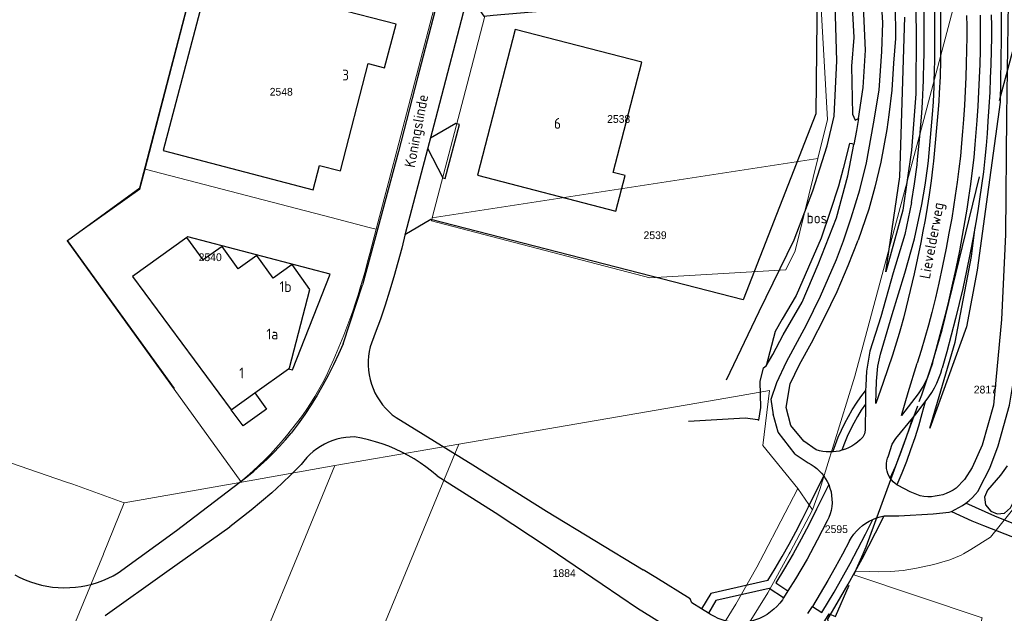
# Model space of a CAD drawing. Header units: metres. Extents: x 233874 to 239264, y 443832 to 448222.
# Tile 144 of 198: x 236975 to 237204, y 445986 to 446124. Entities that reach past the tile are written whole.
import ezdxf
from ezdxf.enums import TextEntityAlignment as Align

# ---------------------------------------------------------------- set-up
doc = ezdxf.new("R2010")
doc.units = ezdxf.units.M
doc.header["$MEASUREMENT"] = 0
doc.linetypes.add('DGN3', pattern=[54.868356, 36.578904, -18.289452])
for name, color, linetype in [('CULTUURAANDUIDING', 253, 'Continuous'), ('Goud-kadastrale grenzen', 13, 'Continuous'), ('HEK', 253, 'Continuous'), ('HOOFDGEBOUW', 4, 'Continuous'), ('HOUTWAL', 253, 'Continuous'), ('HUISNUMMER', 253, 'Continuous'), ('INSTEEKSLOOT', 153, 'Continuous'), ('KANTVERH', 253, 'Continuous'), ('KNTGESLVERH', 253, 'Continuous'), ('KNTOPENVERH', 253, 'Continuous'), ('OVERVBOUW', 253, 'Continuous'), ('OVLIJNOBJ', 253, 'Continuous'), ('STRAATNAAM', 253, 'Continuous')]:
    doc.layers.add(name, color=color, linetype=linetype)
for name, color, linetype, lineweight in [('G01 kadestrale perceelsgrens', 73, 'Continuous', 0), ('G02 kadestrale sectiegrens', 73, 'DGN3', 30), ('Z01 perceelnummer', 73, 'Continuous', 13)]:
    doc.layers.add(name, color=color, linetype=linetype, lineweight=lineweight)
doc.styles.get("Standard").update_dxf_attribs({"font": 'iso.shx'})
doc.styles.add('Styledgn001', font='dgn001.shx')

# ---------------------------------------------------------------- blocks, each defined once
blk = doc.blocks.new('A$C1532452F')
at = {"layer": 'G01 kadestrale perceelsgrens'}
for p, q in [((237004.553, 446089.311), (237018.324, 446142.584)), ((237072.072, 446128.587), (237062.913, 446093.532)), ((237079.726, 446110.821), (237083.378, 446124.824)), ((237071.165, 446077.995), (237079.726, 446110.821)), ((237062.913, 446093.532), (237058.157, 446075.331)), ((237071.165, 446077.995), (237160.632, 446091.776)), ((237047.694, 446078.06), (237004.553, 446089.311)), ((237056.564, 446075.746), (237047.694, 446078.06)), ((237058.157, 446075.331), (237056.564, 446075.746)), ((237058.157, 446075.331), (237056.665, 446069.74)), ((237026.755, 446016.767), (237010.293, 446039.614)), ((237077.364, 446025.457), (237141.495, 446036.543)), ((237048.57, 446020.48), (237077.364, 446025.457)), ((237066.825, 446000), (237077.364, 446025.457)), ((237026.553, 446016.566), (237048.57, 446020.48)), ((237040.109, 446000), (237048.57, 446020.48)), ((236987.811, 446016.161), (236999.72, 446011.796)), ((236999.72, 446011.796), (237026.553, 446016.566)), ((237148.074, 446000), (237155.978, 446015.158)), ((237155.978, 446015.158), (237159.351, 446010.214)), ((236994.91, 446000), (236999.72, 446011.796)), ((237020.818, 445953.307), (237040.109, 446000)), ((237056.616, 445975.341), (237066.825, 446000)), ((237194.416, 446000), (237196.108, 446001.01)), ((237169.286, 445995.833), (237172.495, 445995.888))]:
    blk.add_line(p, q, dxfattribs=at)
at = {"layer": 'G01 kadestrale perceelsgrens', "flags": 128}
for points in [[(237196.108, 446001.01), (237200.661, 446003.831), (237209.053, 446014.203), (237217.198, 446051.106), (237219.15, 446149.6)], [(237159.351, 446010.214), (237161.114, 446014.919), (237169.177, 446041.264), (237185.192, 446100.828), (237197.24, 446146.559)], [(237161.135, 446130.779), (237162.845, 446100.818), (237160.632, 446091.776)], [(237160.632, 446091.776), (237155.379, 446070.306), (237153.195, 446065.946), (237121.632, 446064.069), (237070.99, 446077.323), (237071.165, 446077.995)], [(237010.293, 446039.614), (236986.471, 446072.679), (237003.357, 446084.662), (237004.553, 446089.311)], [(236911.528, 446041.916), (236914.361, 446040.948), (236921.508, 446038.428), (236938.766, 446032.842), (236962.47, 446024.817), (236986.089, 446016.731), (236987.811, 446016.161)], [(237141.495, 446036.543), (237149.426, 446037.914), (237147.839, 446025.158), (237155.978, 446015.158)], [(237153.981, 446000), (237154.189, 446000.382), (237159.351, 446010.214)], [(236984.72, 445975.21), (236994.883, 445999.935), (236994.91, 446000)], [(237113.609, 445945.485), (237118.981, 445942.69), (237124.173, 445951.023), (237149.02, 445990.901), (237153.981, 446000)], [(237119.048, 445952.3), (237122.236, 445957.495), (237133.025, 445974.468), (237137.376, 445981.449), (237141.579, 445988.325), (237146.445, 445996.875), (237148.074, 446000)], [(237172.495, 445995.888), (237174.6, 445995.839), (237177.452, 445995.907), (237180.401, 445996.128), (237183.543, 445996.653), (237187.528, 445997.55), (237191.208, 445998.589), (237193.837, 445999.654), (237194.416, 446000)], [(237168.969, 445995.108), (237198.748, 445985.116), (237188.595, 445948.354)]]:
    blk.add_lwpolyline(points, dxfattribs=at)
for points in [[(237056.665, 446069.74, -0.0533005), (237045.816, 446039.742)], [(237045.816, 446039.742, -0.0940619), (237026.755, 446016.767)]]:
    blk.add_lwpolyline(points, format="xyb", dxfattribs=at)
at = {"layer": 'G02 kadestrale sectiegrens'}
for p, q in [((237169.286, 445995.833), (237171.106, 446000)), ((237168.969, 445995.108), (237169.286, 445995.833))]:
    blk.add_line(p, q, dxfattribs=at)
at = {"layer": 'G02 kadestrale sectiegrens', "flags": 128}
for points in [[(237189.457, 446051.971), (237199.579, 446093.33), (237212.321, 446141.105), (237214.468, 446149.2)], [(237184.145, 446035.316), (237184.725, 446036.908), (237187.006, 446043.651), (237189.457, 446051.971)], [(237171.106, 446000), (237171.799, 446001.587), (237184.145, 446035.316)], [(237149.21, 445962.971), (237154.1, 445971.208), (237158.829, 445978.996), (237163.217, 445986.041), (237164.732, 445985.407), (237168.969, 445995.108)]]:
    blk.add_lwpolyline(points, dxfattribs=at)
at = {"layer": 'Z01 perceelnummer', "linetype": 'Continuous', "lineweight": 13, "style": 'Styledgn001'}
for s, p in [('2548', (237036.137, 446107.246)), ('2538', (237114.415, 446100.933)), ('2539', (237122.864, 446073.951)), ('2540', (237019.655, 446068.839)), ('2817', (237199.473, 446038.119)), ('2595', (237164.913, 446005.714)), ('1884', (237101.774, 445995.518))]:
    blk.add_text(s, height=1.8, dxfattribs=at).set_placement(p, align=Align.MIDDLE_CENTER)

msp = doc.modelspace()

# ---------------------------------------------------------------- linework, layer by layer
at = {"layer": 'HEK'}
msp.add_lwpolyline([(237011.34, 446038.36), (236986.52, 446072.75), (237003.31, 446084.96), (237030.73, 446189.89), (237075.03, 446178.45)], dxfattribs=at)
at = {"layer": 'HOOFDGEBOUW'}
for p, q in [((237029.99, 446037.34), (237037.81, 446042.97)), ((237024.55, 446033.44), (237029.99, 446037.34))]:
    msp.add_line(p, q, dxfattribs=at)
for points in [[(237008.74, 446093.58), (237043.55, 446084.45), (237045.04, 446090.17), (237049.89, 446088.92), (237056.32, 446113.77), (237060.11, 446112.79), (237062.76, 446122.92), (237019.38, 446134.15), (237008.74, 446093.58)], [(237081.69, 446087.86), (237113.77, 446079.5), (237115.93, 446087.79), (237113.17, 446088.51), (237119.82, 446114.09), (237090.43, 446121.73), (237081.69, 446087.86)], [(237014.26, 446073.44), (237001.62, 446064.35), (237024.55, 446033.44)], [(237037.81, 446042.97), (237038.04, 446043.13), (237042.8, 446061.36), (237038.65, 446067.12), (237034.27, 446063.97), (237030.49, 446069.23), (237026.16, 446066.12), (237022.39, 446071.36), (237018.01, 446068.22), (237014.26, 446073.44)]]:
    msp.add_lwpolyline(points, dxfattribs=at)
at = {"layer": 'HOUTWAL'}
msp.add_lwpolyline([(237146.92, 446031.03), (237147.4, 446033.98), (237147.25, 446040), (237148, 446043.2), (237148.62, 446043.64)], dxfattribs=at)
at = {"layer": 'INSTEEKSLOOT'}
for points in [[(237170.04, 446101.04), (237171.15, 446108.23), (237171.65, 446116.89), (237171.22, 446127.06), (237170.53, 446137.34), (237170.46, 446138.57), (237170.45, 446139.45), (237169.67, 446139.68), (237167.75, 446139.34), (237168.7, 446135.22), (237168.54, 446128.45), (237168.96, 446119.88), (237168.44, 446113.22), (237168.69, 446102.05), (237169.3, 446100.64), (237170.04, 446101.04)], [(237170.04, 446101.04), (237169.61, 446098.27), (237168.99, 446095.03)], [(237168.99, 446095.03), (237168.56, 446095.17), (237167.94, 446095.25), (237166.49, 446089.43), (237165.43, 446085.37), (237163.51, 446079.43), (237161.38, 446073.25), (237158.48, 446066.57), (237155.6, 446059.95), (237152.33, 446054.46), (237150.74, 446051.6), (237148.62, 446043.64), (237150.19, 446046.25), (237152.58, 446050.79), (237156.96, 446058.38), (237160.68, 446067.17), (237164.92, 446078), (237167.6, 446087.75), (237168.99, 446095.03)], [(237204.53, 446020.42), (237203.02, 446018.22), (237200.01, 446014.76), (237199.28, 446013.11), (237199.52, 446011.35), (237200.75, 446009.91), (237202.25, 446009.24), (237203.95, 446009.45), (237205.33, 446010.69), (237206.43, 446012.8), (237207.26, 446015.67), (237209.65, 446020.73)]]:
    msp.add_lwpolyline(points, dxfattribs=at)
at = {"layer": 'KANTVERH'}
for p, q in [((237073.37, 446132), (237067.75, 446110.47)), ((237079.44, 446129.86), (237071.89, 446100.94)), ((237185.26, 446120.1), (237185.25, 446123.17)), ((237187.78, 446120.51), (237187.76, 446123.07)), ((237187.79, 446117), (237187.78, 446120.51)), ((237185.28, 446116.98), (237185.26, 446120.1)), ((237185.26, 446115.57), (237185.28, 446116.98)), ((237187.76, 446115.16), (237187.79, 446117)), ((237067.75, 446110.47), (237063.3, 446093.38)), ((237185.03, 446108.22), (237185.09, 446109.9)), ((237187.57, 446108.41), (237187.63, 446110.25)), ((237184.86, 446104.8), (237185.03, 446108.22)), ((237187.43, 446104.94), (237187.57, 446108.41)), ((237184.73, 446102.25), (237184.86, 446104.8)), ((237187.22, 446101.94), (237187.43, 446104.94)), ((237188.54, 446103.16), (237187.45, 446091.16)), ((237071.89, 446100.94), (237064.88, 446074.27)), ((237186.25, 446091.27), (237187.22, 446101.94)), ((237063.3, 446093.38), (237058.55, 446075.6)), ((237183.64, 446090.3), (237183.76, 446091.5)), ((237186.12, 446090.01), (237186.25, 446091.27)), ((237187.45, 446091.16), (237187.31, 446089.87)), ((237058.55, 446075.6), (237054.95, 446062.47)), ((237050.49, 446048.77), (237054.95, 446062.47)), ((237179.81, 446052.2), (237179.49, 446051.13)), ((237179.49, 446051.13), (237177.91, 446046.07)), ((237062.76, 446031.6), (237080.56, 446020.62)), ((237080.56, 446020.62), (237097.66, 446009.91)), ((237072.28, 446018.13), (237085.79, 446009.59)), ((237011.85, 446005.43), (237026.55, 446016.59)), ((237085.79, 446009.59), (237098.04, 446001.5)), ((237097.66, 446009.91), (237120.12, 445996.27)), ((237191.65, 446009.84), (237196.36, 446007.67)), ((237009.58, 445995.9), (237024.18, 446006.29)), ((236998.32, 445995.56), (237011.85, 446005.43)), ((237098.04, 446001.5), (237110.58, 445992.98)), ((236995.28, 445985.67), (237009.58, 445995.9)), ((237123.02, 445994.49), (237120.12, 445996.27)), ((237110.58, 445992.98), (237118.81, 445987.41))]:
    msp.add_line(p, q, dxfattribs=at)
for points in [[(237274.07, 446402.68), (237272.58, 446403.26), (237271.2, 446400.79), (237268.93, 446395.25), (237267.02, 446391.05), (237265.32, 446385.49), (237261.33, 446370.78), (237256.79, 446352.99), (237252.9, 446336.72), (237246.69, 446314.12), (237241.3, 446294.09), (237239.62, 446287.73), (237225.28, 446234.42), (237217.2, 446204.91), (237207.64, 446169.3), (237204.06, 446153.89), (237203.8, 446149.9), (237204.51, 446142.47), (237204.75, 446127.96), (237204.36, 446101.65), (237204.13, 446074.08), (237203.21, 446054.37), (237201.38, 446034.5), (237198.74, 446025.19)], [(237167.1, 446177.2), (237168.71, 446172.26), (237171.09, 446165.14), (237173.54, 446158.2), (237175.17, 446151.28), (237176.91, 446143.16), (237177.69, 446136.28), (237178.55, 446127.69), (237178.6, 446119.61), (237178.17, 446113.91), (237177.81, 446107.63), (237177.06, 446101.91), (237176.59, 446098.47), (237175.23, 446090.9), (237173.86, 446085.08), (237172.45, 446080.03), (237169.96, 446072.79)], [(237202.48, 446025.03), (237205.09, 446034.48), (237205.86, 446039.11), (237206.36, 446045.7), (237207.1, 446070.99), (237207.8, 446092.42), (237208.08, 446099.18), (237208.02, 446101.18), (237207.88, 446105.89), (237207.85, 446116.99), (237208.49, 446124.55), (237208.51, 446126.84), (237208.52, 446133.12), (237208.61, 446143.02)], [(237150.33, 446032.25), (237149.81, 446035.9), (237151.09, 446039.8), (237153.38, 446044.58), (237157.95, 446053.18), (237161.2, 446059.83), (237164.92, 446068.34), (237166.54, 446072.66), (237168.38, 446077.95), (237170.37, 446084.52), (237171.89, 446090.76), (237173.52, 446099.78), (237174.82, 446107.6), (237175.44, 446116.62), (237175.66, 446123.21), (237175.25, 446130.86), (237174.33, 446139.03)], [(237187.76, 446123.07), (237187.79, 446126.4), (237187.76, 446129.73), (237187.65, 446133.06), (237187.47, 446136.39)], [(237185.25, 446123.17), (237185.26, 446126.44), (237185.21, 446129.71), (237185.12, 446132.97), (237184.97, 446136.24)], [(237079.48, 446130.02), (237083.1, 446124.77), (237085.31, 446125.04), (237160.45, 446131.55), (237160.18, 446102.09), (237143.29, 446058.97), (237070.84, 446077.59), (237064.82, 446074.06)], [(237189.03, 446128.36), (237189.11, 446124.43), (237189.08, 446114.59)], [(237195.12, 446124.96), (237195.17, 446122.48), (237195.17, 446120)], [(237198.37, 446119.97), (237198.37, 446122.51), (237198.32, 446125.05)], [(237200.82, 446125.12), (237200.87, 446122.53), (237200.87, 446119.95)], [(237195.17, 446120), (237195.12, 446116.89), (237195.05, 446113.77)], [(237198.24, 446113.68), (237198.32, 446116.83), (237198.37, 446119.97)], [(237200.87, 446119.95), (237200.82, 446116.78), (237200.74, 446113.6)], [(237185.18, 446112.92), (237185.22, 446114.25), (237185.26, 446115.57)], [(237187.69, 446112.71), (237187.73, 446113.93), (237187.76, 446115.16)], [(237189.08, 446114.59), (237188.96, 446110.76), (237188.8, 446106.92)], [(237195.05, 446113.77), (237194.93, 446110.6), (237194.79, 446107.42)], [(237197.98, 446107.26), (237198.13, 446110.47), (237198.24, 446113.68)], [(237200.74, 446113.6), (237200.63, 446110.37), (237200.48, 446107.13)], [(237185.09, 446109.9), (237185.14, 446111.41), (237185.18, 446112.92)], [(237187.63, 446110.25), (237187.66, 446111.48), (237187.69, 446112.71)], [(237188.8, 446106.92), (237188.69, 446105.04), (237188.54, 446103.16)], [(237194.79, 446107.42), (237194.61, 446104.1), (237194.39, 446100.79)], [(237197.59, 446100.57), (237197.8, 446103.91), (237197.98, 446107.26)], [(237200.48, 446107.13), (237200.3, 446103.77), (237200.08, 446100.4)], [(237183.76, 446091.5), (237184.26, 446096.87), (237184.73, 446102.25)], [(237070.1, 446094.13), (237073.62, 446087.28), (237074.18, 446087.14), (237077.46, 446099.64), (237076.67, 446099.85), (237070.73, 446096.51)], [(237194.39, 446100.79), (237194.19, 446098.03), (237193.96, 446095.28)], [(237197.15, 446095), (237197.38, 446097.78), (237197.59, 446100.57)], [(237200.08, 446100.4), (237199.88, 446097.59), (237199.64, 446094.77)], [(237193.96, 446095.28), (237193.68, 446092.32), (237193.35, 446089.37)], [(237196.52, 446088.99), (237196.86, 446091.99), (237197.15, 446095)], [(237199.64, 446094.77), (237199.35, 446091.73), (237199.01, 446088.7)], [(237182.38, 446081.53), (237183.04, 446085.91), (237183.64, 446090.3)], [(237184.78, 446081.07), (237185.48, 446085.54), (237186.12, 446090.01)], [(237187.31, 446089.87), (237186.9, 446086.59), (237186.44, 446083.31)], [(237193.35, 446089.37), (237192.95, 446086.25), (237192.51, 446083.14)], [(237195.68, 446082.67), (237196.13, 446085.83), (237196.52, 446088.99)], [(237199.01, 446088.7), (237198.6, 446085.5), (237198.15, 446082.31)], [(237186.44, 446083.31), (237185.99, 446080.4), (237185.5, 446077.51)], [(237192.51, 446083.14), (237192.11, 446080.52), (237191.67, 446077.91)], [(237194.82, 446077.36), (237195.27, 446080.01), (237195.68, 446082.67)], [(237198.15, 446082.31), (237197.73, 446079.61), (237197.28, 446076.93)], [(237185.5, 446077.51), (237185.01, 446074.88), (237184.49, 446072.25)], [(237191.67, 446077.91), (237191.04, 446074.43), (237190.38, 446070.97)], [(237193.52, 446070.35), (237194.19, 446073.85), (237194.82, 446077.36)], [(237197.28, 446076.93), (237196.64, 446073.4), (237195.97, 446069.87)], [(237064.88, 446074.27), (237064.07, 446070.92), (237063.2, 446067.6), (237062.27, 446064.29), (237061.28, 446061), (237060.23, 446057.72), (237059.12, 446054.47), (237057.95, 446051.24), (237056.73, 446048.03)], [(237157.35, 446026.11), (237154.38, 446029.75), (237153.28, 446033.94), (237154.22, 446039.44), (237156.4, 446043.95), (237159.14, 446048.99), (237162.2, 446054.84), (237165.13, 446060.86), (237167.68, 446066.92), (237169.96, 446072.79)], [(237184.49, 446072.25), (237183.73, 446068.61), (237182.94, 446064.98)], [(237190.38, 446070.97), (237189.55, 446066.88), (237188.67, 446062.8)], [(237191.8, 446062.11), (237192.68, 446066.22), (237193.52, 446070.35)], [(237195.97, 446069.87), (237195.13, 446065.71), (237194.24, 446061.56)], [(237182.94, 446064.98), (237182.05, 446061.1), (237181.13, 446057.23)], [(237188.67, 446062.8), (237187.88, 446059.4), (237187.04, 446056)], [(237190.14, 446055.2), (237190.99, 446058.65), (237191.8, 446062.11)], [(237194.24, 446061.56), (237193.43, 446058.07), (237192.56, 446054.58)], [(237181.13, 446057.23), (237180.49, 446054.71), (237179.81, 446052.2)], [(237187.04, 446056), (237186.26, 446053.04), (237185.44, 446050.1)], [(237187.23, 446044.28), (237188.72, 446049.73), (237190.14, 446055.2)], [(237192.56, 446054.58), (237191.57, 446050.74), (237190.53, 446046.9), (237189.46, 446043.08)], [(237185.44, 446050.1), (237184.57, 446047.16), (237183.67, 446044.22)], [(237050.49, 446048.77), (237049.42, 446046.31), (237048.29, 446043.9), (237047.08, 446041.51), (237045.81, 446039.16), (237044.46, 446036.85), (237043.06, 446034.58), (237041.58, 446032.35), (237040.04, 446030.17), (237038.44, 446028.03)], [(237056.73, 446048.03), (237056.5, 446046.96), (237056.35, 446045.87), (237056.28, 446044.78), (237056.28, 446043.69), (237056.36, 446042.6), (237056.51, 446041.52), (237056.74, 446040.45), (237057.05, 446039.4), (237057.42, 446038.38), (237057.87, 446037.38), (237058.39, 446036.42), (237058.97, 446035.49), (237059.61, 446034.61), (237060.32, 446033.78), (237061.08, 446033), (237061.89, 446032.27), (237062.76, 446031.6)], [(237164.13, 446023.66), (237164.71, 446025.36), (237165.36, 446027.04), (237166.07, 446028.69), (237166.85, 446030.31), (237167.7, 446031.9), (237168.61, 446033.45), (237169.58, 446034.96), (237170.61, 446036.43), (237171.7, 446037.85)], [(237171.66, 446034.75), (237170.7, 446033.32), (237169.79, 446031.85), (237168.95, 446030.35), (237168.17, 446028.82), (237167.45, 446027.25), (237166.8, 446025.65), (237166.22, 446024.03)], [(237185.51, 446035.26), (237184.76, 446032.45), (237183.96, 446029.65), (237183.08, 446026.88), (237182.15, 446024.12), (237181.15, 446021.39), (237180.1, 446018.68), (237178.98, 446015.99)], [(237155.37, 446023.16), (237151.39, 446028.23), (237150.29, 446032.4)], [(237177.42, 446017.53), (237178.6, 446020.28), (237179.71, 446023.06), (237180.75, 446025.86), (237181.73, 446028.68), (237182.63, 446031.53)], [(237026.55, 446016.59), (237028.18, 446017.86), (237029.77, 446019.18), (237031.32, 446020.55), (237032.83, 446021.96), (237034.3, 446023.41), (237035.73, 446024.91), (237037.11, 446026.45), (237038.44, 446028.03)], [(237053.16, 446027.12), (237052.12, 446027.09), (237051.09, 446026.99), (237050.07, 446026.82), (237049.06, 446026.58), (237048.07, 446026.27), (237047.1, 446025.89), (237046.16, 446025.44), (237045.26, 446024.94), (237044.39, 446024.37), (237043.57, 446023.74), (237042.78, 446023.06), (237042.05, 446022.32), (237041.37, 446021.54), (237040.75, 446020.71)], [(237072.28, 446018.13), (237071.02, 446019.19), (237069.71, 446020.2), (237068.36, 446021.14), (237066.98, 446022.03), (237065.55, 446022.85), (237064.09, 446023.62), (237062.6, 446024.32), (237061.08, 446024.95), (237059.54, 446025.52), (237057.97, 446026.02), (237056.38, 446026.46), (237054.78, 446026.82), (237053.16, 446027.12)], [(237040.75, 446020.71), (237038.54, 446018.48), (237036.27, 446016.3), (237033.95, 446014.18), (237031.58, 446012.12), (237029.17, 446010.11), (237026.7, 446008.17), (237024.18, 446006.29)], [(237222.29, 446010.43), (237222.11, 446009.05), (237221.12, 446005.82), (237220.03, 446003.92), (237219.71, 446003.35), (237219.14, 446002.91), (237218.57, 446002.51), (237217.58, 446002.42), (237216.14, 446003.04), (237208.79, 446005.91), (237201.7, 446008.74), (237194.95, 446011.77)], [(237196.36, 446007.67), (237199.03, 446006.59), (237210.3, 446002.15), (237216.7, 445999.68)], [(236974.35, 445995.1), (236975.52, 445994.49), (236976.73, 445993.95), (236977.96, 445993.48), (236979.22, 445993.08), (236980.49, 445992.74), (236981.79, 445992.48), (236983.1, 445992.29), (236984.41, 445992.17), (236985.73, 445992.12), (236987.05, 445992.15), (236988.37, 445992.24), (236989.68, 445992.42), (236990.98, 445992.66), (236992.26, 445992.97), (236993.53, 445993.35), (236994.77, 445993.81), (236995.98, 445994.33), (236997.17, 445994.91), (236998.32, 445995.56)]]:
    msp.add_lwpolyline(points, dxfattribs=at)
at = {"layer": 'KNTGESLVERH'}
for p, q in [((237171.7, 446037.85), (237171.66, 446034.75)), ((237185.51, 446035.26), (237186.38, 446036.43)), ((237160.24, 446024.15), (237157.35, 446026.11)), ((237155.37, 446023.16), (237158.37, 446021.1)), ((237179.26, 446015.82), (237178.98, 446015.99)), ((237175.98, 446008.78), (237176.38, 446008.84)), ((237191.12, 446009.63), (237191.65, 446009.84)), ((237153.69, 445991.39), (237152.68, 445989.79)), ((237152.68, 445989.79), (237152.39, 445989.32)), ((237135.24, 445986.21), (237133.6, 445987.23)), ((237135.75, 445985.9), (237135.24, 445986.21)), ((237158.29, 445986.14), (237159.34, 445987.76))]:
    msp.add_line(p, q, dxfattribs=at)
for points in [[(237182.38, 446081.53), (237180.81, 446074.15), (237178.12, 446065.24), (237175.22, 446055), (237172.67, 446047), (237171.94, 446042.41), (237171.72, 446039.07), (237171.7, 446037.85)], [(237177.91, 446046.07), (237175.81, 446039.78), (237174.07, 446034.88), (237174.2, 446040.09), (237174.53, 446043.58), (237175.18, 446046.31), (237177.88, 446055.51), (237180.79, 446065.16), (237183.07, 446073.12), (237184.78, 446081.07)], [(237187.23, 446044.28), (237186, 446040.67), (237185.06, 446038.94), (237183.87, 446037.16), (237180.02, 446032.14), (237181.55, 446037.47), (237183.67, 446044.22)], [(237186.38, 446036.43), (237187.06, 446037.45), (237187.68, 446038.51), (237188.23, 446039.61), (237188.71, 446040.74), (237189.12, 446041.9), (237189.46, 446043.08)], [(237171.66, 446034.75), (237171.58, 446028.7), (237171.46, 446027.85), (237171.02, 446027.04)], [(237182.63, 446031.53), (237183.34, 446032.38), (237185.51, 446035.26)], [(237177.03, 446022.72), (237177.87, 446025.41), (237178.68, 446026.79), (237182.63, 446031.53)], [(237171.02, 446027.04), (237170.45, 446026.45), (237169.83, 446025.91), (237169.18, 446025.42), (237168.48, 446024.99), (237167.76, 446024.61), (237167, 446024.29), (237166.22, 446024.03)], [(237198.74, 446025.19), (237196.45, 446020.01), (237194.66, 446017.24), (237192.72, 446015.25)], [(237197.8, 446014.54), (237198.09, 446015.22), (237200.5, 446019.88), (237202.48, 446025.03)], [(237164.13, 446023.66), (237163.34, 446023.64), (237162.55, 446023.67), (237161.77, 446023.77), (237161, 446023.93), (237160.24, 446024.15)], [(237166.22, 446024.03), (237165.54, 446023.86), (237164.84, 446023.74), (237164.13, 446023.66)], [(237177.42, 446017.53), (237177.12, 446018.06), (237176.88, 446018.61), (237176.7, 446019.18), (237176.58, 446019.78), (237176.54, 446020.38), (237176.56, 446020.98), (237176.65, 446021.57), (237176.81, 446022.16), (237177.03, 446022.72)], [(237158.37, 446021.1), (237159.07, 446020.72), (237159.73, 446020.29), (237160.36, 446019.8), (237160.95, 446019.27), (237161.5, 446018.69), (237161.99, 446018.07)], [(237161.99, 446018.07), (237162.42, 446017.43), (237162.8, 446016.76), (237163.13, 446016.07)], [(237178.98, 446015.99), (237178.53, 446016.31), (237178.12, 446016.68), (237177.75, 446017.09), (237177.42, 446017.53)], [(237163.13, 446016.07), (237163.43, 446015.25), (237163.67, 446014.41), (237163.82, 446013.55), (237163.9, 446012.68), (237163.91, 446011.81), (237163.84, 446010.94), (237163.69, 446010.08), (237163.46, 446009.24), (237163.17, 446008.42), (237162.8, 446007.63)], [(237184.37, 446013.43), (237182.02, 446014.38), (237179.26, 446015.82)], [(237192.72, 446015.25), (237191.98, 446014.78), (237191.21, 446014.36), (237190.41, 446014.01), (237189.58, 446013.72), (237188.73, 446013.5), (237187.87, 446013.35), (237186.99, 446013.26), (237186.12, 446013.25), (237185.24, 446013.31), (237184.37, 446013.43)], [(237194.95, 446011.77), (237195.72, 446012.4), (237196.46, 446013.07), (237197.15, 446013.78), (237197.8, 446014.54)], [(237191.65, 446009.84), (237192.51, 446010.25), (237193.36, 446010.71), (237194.17, 446011.22), (237194.95, 446011.77)], [(237173.38, 446007.98), (237174.23, 446008.31), (237175.09, 446008.58), (237175.98, 446008.78)], [(237176.38, 446008.84), (237179.42, 446008.83), (237187.4, 446009.24), (237191.12, 446009.63)], [(237162.8, 446007.63), (237160.49, 446003.15), (237158.11, 445998.76), (237155.46, 445994.21), (237153.69, 445991.39)], [(237167.93, 446003.02), (237168.42, 446003.82), (237168.98, 446004.58), (237169.59, 446005.29), (237170.26, 446005.94), (237170.97, 446006.55), (237171.74, 446007.09), (237172.54, 446007.57), (237173.38, 446007.98)], [(237167.93, 446003.02), (237166.3, 445999.92), (237164.63, 445996.84), (237162.91, 445993.79), (237161.15, 445990.76), (237159.34, 445987.76)], [(237133.6, 445987.23), (237131.42, 445988.58), (237131.02, 445989.53), (237123.02, 445994.49)], [(237152.39, 445989.32), (237151.79, 445988.53), (237151.14, 445987.79), (237150.42, 445987.11), (237149.66, 445986.49), (237148.85, 445985.93), (237147.99, 445985.43), (237147.1, 445985.01), (237146.18, 445984.66), (237145.23, 445984.39), (237144.27, 445984.19), (237143.29, 445984.07), (237142.3, 445984.03), (237141.32, 445984.06), (237140.34, 445984.18), (237139.37, 445984.38), (237138.42, 445984.65), (237137.5, 445984.99), (237136.61, 445985.41), (237135.75, 445985.9)], [(237118.81, 445987.41), (237125.9, 445982.94), (237126.86, 445982.91), (237127.7, 445982.74), (237127.84, 445982.88), (237130.01, 445981.55)]]:
    msp.add_lwpolyline(points, dxfattribs=at)
at = {"layer": 'KNTOPENVERH'}
for p, q in [((237158.46, 446010.9), (237161.99, 446018.07)), ((237163.13, 446016.07), (237160.32, 446010.38)), ((237173.96, 446004.87), (237175.98, 446008.78)), ((237150.87, 445993.25), (237153.69, 445991.39))]:
    msp.add_line(p, q, dxfattribs=at)
for points in [[(237148.98, 445993.81), (237150.69, 445996.58), (237152.35, 445999.38), (237153.96, 446002.22), (237155.51, 446005.08), (237157.01, 446007.97), (237158.46, 446010.9)], [(237160.32, 446010.38), (237158.57, 446006.88), (237156.75, 446003.41), (237154.86, 445999.99), (237152.89, 445996.6), (237150.87, 445993.25)], [(237164.39, 445991.08), (237166.29, 445994.41), (237168.13, 445997.76), (237169.93, 446001.14), (237171.68, 446004.55), (237173.38, 446007.98)], [(237165.98, 445990.02), (237167.67, 445992.94), (237169.31, 445995.88), (237170.91, 445998.85), (237172.46, 446001.85), (237173.96, 446004.87)], [(237148.98, 445993.81), (237135.78, 445990.82), (237133.6, 445987.23)], [(237152.68, 445989.79), (237149.36, 445991.95), (237136.98, 445989.15), (237135.24, 445986.21)], [(237159.34, 445987.76), (237161.56, 445986.34), (237164.39, 445991.08)], [(237164.66, 445967.7), (237166.38, 445970.29), (237162.91, 445984.86), (237165.98, 445990.02)]]:
    msp.add_lwpolyline(points, dxfattribs=at)
at = {"layer": 'OVERVBOUW'}
for points in [[(237037.81, 446042.97), (237038.78, 446042.72), (237047.52, 446064.9), (237014.44, 446073.57), (237014.26, 446073.44)], [(237029.99, 446037.34), (237032.68, 446033.6), (237027.3, 446029.73), (237024.55, 446033.44)]]:
    msp.add_lwpolyline(points, dxfattribs=at)
at = {"layer": 'OVLIJNOBJ'}
for points in [[(237125.56, 446330.31), (237127.55, 446331.11), (237129.82, 446331.66), (237135.15, 446332.09), (237139.88, 446331.05), (237143.23, 446329.86), (237166.81, 446276.92), (237178.65, 446248.38), (237185.99, 446231.72), (237190.86, 446215.89), (237195.11, 446202.02), (237198.23, 446187.1), (237201.09, 446171.46), (237202.27, 446154.45), (237203.25, 446140.47), (237203.14, 446119.71), (237202.9, 446104.86), (237200.23, 446085.08), (237197.56, 446065.86), (237195.11, 446052.66), (237186.58, 446029.2), (237192.46, 446049.1), (237196.25, 446069), (237197.09, 446075.85)], [(237182.93, 446141.79), (237183.39, 446121.49), (237183.34, 446106.75), (237182.38, 446093.66), (237180.35, 446079.74), (237176.38, 446065.43), (237179.65, 446087.51), (237180.8, 446124.58)], [(237139.39, 446040.41), (237146.99, 446056.26), (237155.09, 446072.85), (237159.44, 446084.29), (237162.75, 446094.67), (237164.4, 446101.57), (237165.06, 446114.41), (237164.61, 446127.47), (237164.06, 446137.18), (237164.73, 446139.57), (237165.73, 446140.35), (237166.53, 446140.61), (237167.15, 446140.56), (237167.75, 446139.34)], [(237130.64, 446030.76), (237143.72, 446031.53), (237146.67, 446031.2), (237146.92, 446031.03)]]:
    msp.add_lwpolyline(points, dxfattribs=at)

# ---------------------------------------------------------------- block references
at = {"layer": 'Goud-kadastrale grenzen', "linetype": 'Continuous'}
msp.add_blockref('A$C1532452F', (0, 0), dxfattribs=at)

# ---------------------------------------------------------------- texts
at = {"layer": 'CULTUURAANDUIDING'}
msp.add_text('bos', height=2.5, dxfattribs=at).set_placement((237158, 446076.7))
at = {"layer": 'HUISNUMMER'}
for s, p in [('3', (237050.27, 446109.87)), ('6', (237099.4, 446098.65)), ('1b', (237035.73, 446060.78)), ('1a', (237032.7, 446049.77)), ('1', (237026.39, 446040.73))]:
    msp.add_text(s, height=2.5, dxfattribs=at).set_placement(p)
at = {"layer": 'STRAATNAAM'}
for s, p in [('Koningslinde', (237067.13, 446089.51)), ('Lievelderweg', (237186.59, 446063.68))]:
    msp.add_text(s, height=2.5, rotation=79.5106, dxfattribs=at).set_placement(p)

doc.saveas('drawing.dxf')
